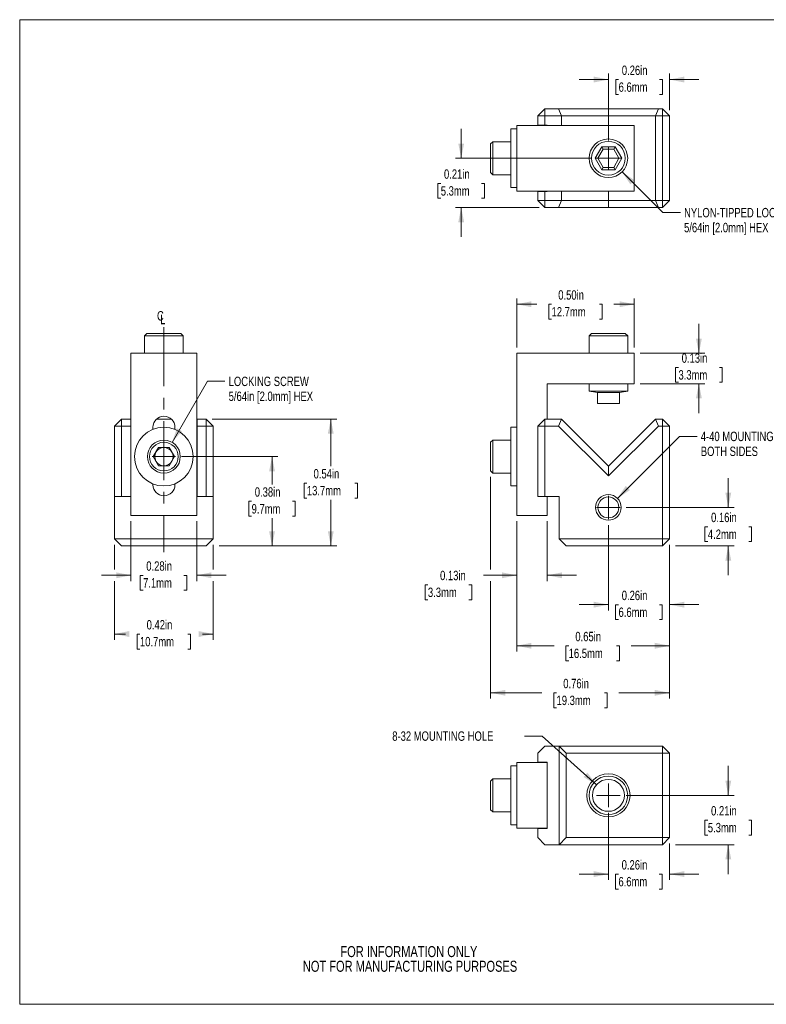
# Model space of a CAD drawing. Header units: inches. Extents: x 0.1 to 10.9, y 0.1 to 8.4.
# Tile 1 of 2: x 0.1 to 6.4, y 0.1 to 8.4. Entities that reach past the tile are written whole.
import ezdxf

# ---------------------------------------------------------------- set-up
doc = ezdxf.new("R2010")
doc.units = ezdxf.units.IN
doc.header["$MEASUREMENT"] = 0
doc.linetypes.add('CENTERX2', pattern=[0.8, 0.5, -0.1, 0.1, -0.1])
doc.styles.add('SLDTEXTSTYLE0', font='TXT', dxfattribs={"width": 0.75})
doc.dimstyles.new('SLDDIMSTYLE0', dxfattribs={"dimtxt": 0.08, "dimasz": 0.125, "dimexe": 0, "dimexo": 0.0625, "dimgap": 0.02, "dimtad": 0, "dimtih": 1, "dimtoh": 1, "dimlfac": 0.5, "dimrnd": 1e-09, "dimdsep": 46, "dimtxsty": 'SLDTEXTSTYLE0', "dimsah": 1, "dimcen": 0.09, "dimadec": 0, "dimazin": 2, "dimtfac": 1, "dimtmove": 0, "dimatfit": 0, "dimfxl": 1, "dimfrac": 2, "dimtolj": 1, "dimtzin": 12, "dimarcsym": 0})
doc.dimstyles.new('SLDDIMSTYLE1', dxfattribs={"dimtxt": 0.08, "dimasz": 0.125, "dimexe": 0, "dimexo": 0.0625, "dimgap": 0.02, "dimtad": 0, "dimtih": 1, "dimtoh": 1, "dimlfac": 0.5, "dimrnd": 1e-09, "dimdsep": 46, "dimtxsty": 'SLDTEXTSTYLE0', "dimsah": 1, "dimcen": 0.09, "dimadec": 0, "dimazin": 2, "dimtfac": 1, "dimtofl": 0, "dimtmove": 0, "dimatfit": 3, "dimfxl": 1, "dimfrac": 2, "dimtolj": 1, "dimtzin": 12, "dimarcsym": 0})
doc.dimstyles.new('SLDDIMSTYLE2', dxfattribs={"dimtxt": 0.08, "dimasz": 0.125, "dimexe": 0, "dimexo": 0.0625, "dimgap": 0.02, "dimtad": 0, "dimtih": 1, "dimtoh": 1, "dimlfac": 0.5, "dimrnd": 1e-09, "dimzin": 0, "dimdsep": 46, "dimtxsty": 'SLDTEXTSTYLE0', "dimsah": 1, "dimcen": 0.09, "dimadec": 0, "dimazin": 0, "dimtfac": 1, "dimtofl": 0, "dimtmove": 0, "dimatfit": 3, "dimfxl": 1, "dimfrac": 2, "dimtolj": 1, "dimtzin": 12, "dimarcsym": 0})
doc.dimstyles.new('SLDDIMSTYLE3', dxfattribs={"dimtxt": 0.08, "dimasz": 0.125, "dimexe": 0, "dimexo": 0.0625, "dimgap": 0.02, "dimtad": 0, "dimtih": 1, "dimtoh": 1, "dimlfac": 0.5, "dimrnd": 1e-09, "dimzin": 12, "dimdsep": 46, "dimtxsty": 'SLDTEXTSTYLE0', "dimsah": 1, "dimcen": 0, "dimadec": 0, "dimazin": 3, "dimtfac": 1, "dimtofl": 0, "dimtmove": 0, "dimatfit": 3, "dimfxl": 1, "dimfrac": 2, "dimtolj": 1, "dimtzin": 12, "dimarcsym": 0})

# ---------------------------------------------------------------- blocks, each defined once
blk = doc.blocks.new('SW_NOTE_2')
at = {"color": 0, "linetype": 'Continuous', "lineweight": 0, "char_height": 0.09375, "attachment_point": 2, "style": 'SLDTEXTSTYLE0'}
for s, insert in [('FOR INFORMATION ONLY', (0.7397, 0.1209)), ('NOT FOR MANUFACTURING PURPOSES', (0.7493, -0.0041))]:
    blk.add_mtext(s, dxfattribs=dict(at, insert=insert))
blk = doc.blocks.new('_D')
at = {"color": 8, "linetype": 'Continuous', "lineweight": 0}
for p, q in [((6.0878, 4.289), (6.0878, 4.539)), ((5.2178, 4.289), (6.1378, 4.289)), ((5.9139, 4.1246), (5.8896, 4.1246)), ((5.8896, 4.1246), (5.8896, 3.9976)), ((6.2617, 4.1246), (6.2861, 4.1246)), ((6.2861, 4.1246), (6.2861, 3.9976)), ((5.6378, 3.9614), (6.1378, 3.9614)), ((5.8896, 3.9976), (5.9139, 3.9976)), ((6.0878, 3.9614), (6.0878, 3.7114)), ((6.2861, 3.9976), (6.2617, 3.9976))]:
    blk.add_line(p, q, dxfattribs=at)
for points in [[(6.0878, 4.289), (6.1128, 4.414), (6.0628, 4.414)], [(6.0878, 3.9614), (6.0628, 3.8364), (6.1128, 3.8364)]]:
    blk.add_solid(points, dxfattribs=at)
at = {"color": 8, "linetype": 'Continuous', "lineweight": 0, "char_height": 0.08, "attachment_point": 1, "style": 'SLDTEXTSTYLE0'}
for s, insert in [('0.16in', (5.9412, 4.244)), ('4.2mm', (5.9139, 4.1007))]:
    blk.add_mtext(s, dxfattribs=dict(at, insert=insert))
blk = doc.blocks.new('_D_1')
at = {"color": 8, "linetype": 'Continuous', "lineweight": 0}
for p, q in [((5.0678, 4.139), (5.0678, 3.4114)), ((5.5878, 3.9714), (5.5878, 3.4114)), ((5.0678, 3.4614), (4.8178, 3.4614)), ((5.154, 3.4608), (5.1296, 3.4608)), ((5.1296, 3.4608), (5.1296, 3.3338)), ((5.5018, 3.4608), (5.5261, 3.4608)), ((5.5261, 3.4608), (5.5261, 3.3338)), ((5.5878, 3.4614), (5.8378, 3.4614)), ((5.1296, 3.3338), (5.154, 3.3338)), ((5.5261, 3.3338), (5.5018, 3.3338))]:
    blk.add_line(p, q, dxfattribs=at)
for points in [[(5.0678, 3.4614), (4.9428, 3.4864), (4.9428, 3.4364)], [(5.5878, 3.4614), (5.7128, 3.4364), (5.7128, 3.4864)]]:
    blk.add_solid(points, dxfattribs=at)
at = {"color": 8, "linetype": 'Continuous', "lineweight": 0, "char_height": 0.08, "attachment_point": 1, "style": 'SLDTEXTSTYLE0'}
for s, insert in [('0.26in', (5.1813, 3.5802)), ('6.6mm', (5.154, 3.4369))]:
    blk.add_mtext(s, dxfattribs=dict(at, insert=insert))
blk = doc.blocks.new('_D_2')
at = {"color": 8, "linetype": 'Continuous', "lineweight": 0}
for p, q in [((4.2878, 4.1714), (4.2878, 3.0615)), ((5.5878, 3.9714), (5.5878, 3.0615)), ((4.2878, 3.1115), (4.6058, 3.1115)), ((4.7299, 3.1109), (4.7055, 3.1109)), ((4.7055, 3.1109), (4.7055, 2.9839)), ((5.1368, 3.1109), (5.1611, 3.1109)), ((5.1611, 3.1109), (5.1611, 2.9839)), ((5.5878, 3.1115), (5.2609, 3.1115)), ((4.7055, 2.9839), (4.7299, 2.9839)), ((5.1611, 2.9839), (5.1368, 2.9839))]:
    blk.add_line(p, q, dxfattribs=at)
for points in [[(4.2878, 3.1115), (4.4128, 3.0865), (4.4128, 3.1365)], [(5.5878, 3.1115), (5.4628, 3.1365), (5.4628, 3.0865)]]:
    blk.add_solid(points, dxfattribs=at)
at = {"color": 8, "linetype": 'Continuous', "lineweight": 0, "char_height": 0.08, "attachment_point": 1, "style": 'SLDTEXTSTYLE0'}
for s, insert in [('0.65in', (4.7867, 3.2302)), ('16.5mm', (4.7299, 3.087))]:
    blk.add_mtext(s, dxfattribs=dict(at, insert=insert))
blk = doc.blocks.new('_D_3')
at = {"color": 8, "linetype": 'Continuous', "lineweight": 0}
for p, q in [((4.0658, 4.5494), (4.0658, 3.7614)), ((5.5878, 3.9714), (5.5878, 2.6614)), ((4.0658, 3.6614), (4.0658, 2.6614)), ((4.0658, 2.7114), (4.5027, 2.7114)), ((4.6268, 2.7108), (4.6025, 2.7108)), ((4.6025, 2.7108), (4.6025, 2.5838)), ((5.0337, 2.7108), (5.0581, 2.7108)), ((5.0581, 2.7108), (5.0581, 2.5838)), ((5.5878, 2.7114), (5.1578, 2.7114)), ((4.6025, 2.5838), (4.6268, 2.5838)), ((5.0581, 2.5838), (5.0337, 2.5838))]:
    blk.add_line(p, q, dxfattribs=at)
for points in [[(4.0658, 2.7114), (4.1908, 2.6864), (4.1908, 2.7364)], [(5.5878, 2.7114), (5.4628, 2.7364), (5.4628, 2.6864)]]:
    blk.add_solid(points, dxfattribs=at)
at = {"color": 8, "linetype": 'Continuous', "lineweight": 0, "char_height": 0.08, "attachment_point": 1, "style": 'SLDTEXTSTYLE0'}
for s, insert in [('0.76in', (4.6837, 2.8302)), ('19.3mm', (4.6268, 2.6869))]:
    blk.add_mtext(s, dxfattribs=dict(at, insert=insert))
blk = doc.blocks.new('_D_4')
at = {"color": 8, "linetype": 'Continuous', "lineweight": 0}
for p, q in [((4.2878, 4.1714), (4.2878, 3.6614)), ((4.5478, 4.1714), (4.5478, 3.6614)), ((4.2878, 3.7114), (4.0045, 3.7114)), ((4.5478, 3.7114), (4.7978, 3.7114)), ((3.5326, 3.6304), (3.5082, 3.6304)), ((3.5082, 3.6304), (3.5082, 3.5034)), ((3.8804, 3.6304), (3.9048, 3.6304)), ((3.9048, 3.6304), (3.9048, 3.5034)), ((3.5082, 3.5034), (3.5326, 3.5034)), ((3.9048, 3.5034), (3.8804, 3.5034))]:
    blk.add_line(p, q, dxfattribs=at)
for points in [[(4.2878, 3.7114), (4.1628, 3.7364), (4.1628, 3.6864)], [(4.5478, 3.7114), (4.6728, 3.6864), (4.6728, 3.7364)]]:
    blk.add_solid(points, dxfattribs=at)
at = {"color": 8, "linetype": 'Continuous', "lineweight": 0, "char_height": 0.08, "attachment_point": 1, "style": 'SLDTEXTSTYLE0'}
for s, insert in [('0.13in', (3.6359, 3.7498)), ('3.3mm', (3.5326, 3.6065))]:
    blk.add_mtext(s, dxfattribs=dict(at, insert=insert))
blk = doc.blocks.new('_D_5')
at = {"color": 8, "linetype": 'Continuous', "lineweight": 0}
for p, q in [((5.8378, 5.6014), (5.8378, 5.8514)), ((5.3378, 5.6014), (5.8878, 5.6014)), ((5.6639, 5.4807), (5.6396, 5.4807)), ((5.6396, 5.4807), (5.6396, 5.3537)), ((6.0117, 5.4807), (6.0361, 5.4807)), ((6.0361, 5.4807), (6.0361, 5.3537)), ((5.3378, 5.3414), (5.8878, 5.3414)), ((5.6396, 5.3537), (5.6639, 5.3537)), ((5.8378, 5.3414), (5.8378, 5.0914)), ((6.0361, 5.3537), (6.0117, 5.3537))]:
    blk.add_line(p, q, dxfattribs=at)
for points in [[(5.8378, 5.6014), (5.8628, 5.7264), (5.8128, 5.7264)], [(5.8378, 5.3414), (5.8128, 5.2164), (5.8628, 5.2164)]]:
    blk.add_solid(points, dxfattribs=at)
at = {"color": 8, "linetype": 'Continuous', "lineweight": 0, "char_height": 0.08, "attachment_point": 1, "style": 'SLDTEXTSTYLE0'}
for s, insert in [('0.13in', (5.6912, 5.6001)), ('3.3mm', (5.6639, 5.4569))]:
    blk.add_mtext(s, dxfattribs=dict(at, insert=insert))
blk = doc.blocks.new('_D_6')
at = {"color": 8, "linetype": 'Continuous', "lineweight": 0}
for p, q in [((4.2878, 5.6514), (4.2878, 6.0684)), ((5.2878, 5.6514), (5.2878, 6.0684)), ((4.2878, 6.0184), (4.4603, 6.0184)), ((4.5844, 6.0178), (4.56, 6.0178)), ((4.56, 6.0178), (4.56, 5.8908)), ((4.9913, 6.0178), (5.0157, 6.0178)), ((5.0157, 6.0178), (5.0157, 5.8908)), ((5.2878, 6.0184), (5.1154, 6.0184)), ((4.56, 5.8908), (4.5844, 5.8908)), ((5.0157, 5.8908), (4.9913, 5.8908))]:
    blk.add_line(p, q, dxfattribs=at)
for points in [[(4.2878, 6.0184), (4.4128, 5.9934), (4.4128, 6.0434)], [(5.2878, 6.0184), (5.1628, 6.0434), (5.1628, 5.9934)]]:
    blk.add_solid(points, dxfattribs=at)
at = {"color": 8, "linetype": 'Continuous', "lineweight": 0, "char_height": 0.08, "attachment_point": 1, "style": 'SLDTEXTSTYLE0'}
for s, insert in [('0.50in', (4.6412, 6.1372)), ('12.7mm', (4.5844, 5.9939))]:
    blk.add_mtext(s, dxfattribs=dict(at, insert=insert))
blk = doc.blocks.new('_D_7')
at = {"color": 8, "linetype": 'Continuous', "lineweight": 0}
for p, q in [((5.1449, 4.3661), (5.6727, 4.8938)), ((5.6727, 4.8938), (5.8227, 4.8938))]:
    blk.add_line(p, q, dxfattribs=at)
blk.add_solid([(5.1449, 4.3661), (5.251, 4.4368), (5.2156, 4.4721)], dxfattribs=at)
at = {"color": 8, "linetype": 'Continuous', "lineweight": 0, "char_height": 0.08, "attachment_point": 1, "style": 'SLDTEXTSTYLE0'}
for s, insert in [('4-40 MOUNTING HOLE', (5.8539, 4.9334)), ('BOTH SIDES', (5.8539, 4.8064))]:
    blk.add_mtext(s, dxfattribs=dict(at, insert=insert))
blk = doc.blocks.new('SW_CENTERMARKSYMBOL_0')
at = {"color": 0, "linetype": 'Continuous', "lineweight": 0}
for q in [(0, 0.1), (-0.1, 0), (0, -0.1), (0.1, 0)]:
    blk.add_line((0, 0), q, dxfattribs=at)
blk = doc.blocks.new('_D_8')
at = {"color": 8, "linetype": 'Continuous', "lineweight": 0}
for p, q in [((6.0878, 1.8384), (6.0878, 2.0884)), ((5.2178, 1.8384), (6.1378, 1.8384)), ((5.9139, 1.6278), (5.8896, 1.6278)), ((5.8896, 1.6278), (5.8896, 1.5008)), ((6.2617, 1.6278), (6.2861, 1.6278)), ((6.2861, 1.6278), (6.2861, 1.5008)), ((5.8896, 1.5008), (5.9139, 1.5008)), ((6.2861, 1.5008), (6.2617, 1.5008)), ((5.6378, 1.4184), (6.1378, 1.4184)), ((6.0878, 1.4184), (6.0878, 1.1684))]:
    blk.add_line(p, q, dxfattribs=at)
for points in [[(6.0878, 1.8384), (6.1128, 1.9634), (6.0628, 1.9634)], [(6.0878, 1.4184), (6.0628, 1.2934), (6.1128, 1.2934)]]:
    blk.add_solid(points, dxfattribs=at)
at = {"color": 8, "linetype": 'Continuous', "lineweight": 0, "char_height": 0.08, "attachment_point": 1, "style": 'SLDTEXTSTYLE0'}
for s, insert in [('0.21in', (5.9412, 1.7472)), ('5.3mm', (5.9139, 1.6039))]:
    blk.add_mtext(s, dxfattribs=dict(at, insert=insert))
blk = doc.blocks.new('_D_9')
at = {"color": 8, "linetype": 'Continuous', "lineweight": 0}
for p, q in [((5.0678, 1.6884), (5.0678, 1.1184)), ((5.5878, 1.4284), (5.5878, 1.1184)), ((5.0678, 1.1684), (4.8178, 1.1684)), ((5.1533, 1.1678), (5.129, 1.1678)), ((5.129, 1.1678), (5.129, 1.0408)), ((5.5011, 1.1678), (5.5255, 1.1678)), ((5.5255, 1.1678), (5.5255, 1.0408)), ((5.5878, 1.1684), (5.8378, 1.1684)), ((5.129, 1.0408), (5.1533, 1.0408)), ((5.5255, 1.0408), (5.5011, 1.0408))]:
    blk.add_line(p, q, dxfattribs=at)
for points in [[(5.0678, 1.1684), (4.9428, 1.1934), (4.9428, 1.1434)], [(5.5878, 1.1684), (5.7128, 1.1434), (5.7128, 1.1934)]]:
    blk.add_solid(points, dxfattribs=at)
at = {"color": 8, "linetype": 'Continuous', "lineweight": 0, "char_height": 0.08, "attachment_point": 1, "style": 'SLDTEXTSTYLE0'}
for s, insert in [('0.26in', (5.1806, 1.2872)), ('6.6mm', (5.1533, 1.1439))]:
    blk.add_mtext(s, dxfattribs=dict(at, insert=insert))
blk = doc.blocks.new('_D_10')
at = {"color": 8, "linetype": 'Continuous', "lineweight": 0}
for p, q in [((4.5039, 2.3433), (4.3539, 2.3433)), ((4.9665, 1.9291), (4.5039, 2.3433))]:
    blk.add_line(p, q, dxfattribs=at)
blk.add_solid([(4.9665, 1.9291), (4.89, 2.0311), (4.8567, 1.9939)], dxfattribs=at)
at = {"color": 8, "linetype": 'Continuous', "lineweight": 0, "insert": (3.2291, 2.3828), "char_height": 0.08, "attachment_point": 1, "style": 'SLDTEXTSTYLE0'}
blk.add_mtext('8-32 MOUNTING HOLE', dxfattribs=at)
blk = doc.blocks.new('SW_CENTERMARKSYMBOL_1')
at = {"color": 0, "linetype": 'Continuous', "lineweight": 0}
for q in [(0, 0.1), (-0.1, 0), (0, -0.1), (0.1, 0)]:
    blk.add_line((0, 0), q, dxfattribs=at)
blk = doc.blocks.new('_D_11')
at = {"color": 8, "linetype": 'Continuous', "lineweight": 0}
for p, q in [((3.8158, 7.2607), (3.8158, 7.5107)), ((4.9178, 7.2607), (3.7658, 7.2607)), ((3.6419, 7.0467), (3.6176, 7.0467)), ((3.6176, 7.0467), (3.6176, 6.9197)), ((3.9897, 7.0467), (4.0141, 7.0467)), ((4.0141, 7.0467), (4.0141, 6.9197)), ((3.6176, 6.9197), (3.6419, 6.9197)), ((4.0141, 6.9197), (3.9897, 6.9197)), ((4.4778, 6.8407), (3.7658, 6.8407)), ((3.8158, 6.8407), (3.8158, 6.5907))]:
    blk.add_line(p, q, dxfattribs=at)
for points in [[(3.8158, 7.2607), (3.8408, 7.3857), (3.7908, 7.3857)], [(3.8158, 6.8407), (3.7908, 6.7157), (3.8408, 6.7157)]]:
    blk.add_solid(points, dxfattribs=at)
at = {"color": 8, "linetype": 'Continuous', "lineweight": 0, "char_height": 0.08, "attachment_point": 1, "style": 'SLDTEXTSTYLE0'}
for s, insert in [('0.21in', (3.6692, 7.1661)), ('5.3mm', (3.6419, 7.0228))]:
    blk.add_mtext(s, dxfattribs=dict(at, insert=insert))
blk = doc.blocks.new('_D_12')
at = {"color": 8, "linetype": 'Continuous', "lineweight": 0}
for p, q in [((5.0678, 7.4107), (5.0678, 7.9807)), ((5.5878, 7.6707), (5.5878, 7.9807)), ((5.0678, 7.9307), (4.8178, 7.9307)), ((5.1549, 7.9301), (5.1305, 7.9301)), ((5.1305, 7.9301), (5.1305, 7.8031)), ((5.5027, 7.9301), (5.527, 7.9301)), ((5.527, 7.9301), (5.527, 7.8031)), ((5.5878, 7.9307), (5.8378, 7.9307)), ((5.1305, 7.8031), (5.1549, 7.8031)), ((5.527, 7.8031), (5.5027, 7.8031))]:
    blk.add_line(p, q, dxfattribs=at)
for points in [[(5.0678, 7.9307), (4.9428, 7.9557), (4.9428, 7.9057)], [(5.5878, 7.9307), (5.7128, 7.9057), (5.7128, 7.9557)]]:
    blk.add_solid(points, dxfattribs=at)
at = {"color": 8, "linetype": 'Continuous', "lineweight": 0, "char_height": 0.08, "attachment_point": 1, "style": 'SLDTEXTSTYLE0'}
for s, insert in [('0.26in', (5.1822, 8.0495)), ('6.6mm', (5.1549, 7.9062))]:
    blk.add_mtext(s, dxfattribs=dict(at, insert=insert))
blk = doc.blocks.new('_D_13')
at = {"color": 8, "linetype": 'Continuous', "lineweight": 0}
for p, q in [((5.1838, 7.1447), (5.5303, 6.7983)), ((5.5303, 6.7983), (5.6803, 6.7983))]:
    blk.add_line(p, q, dxfattribs=at)
blk.add_solid([(5.1838, 7.1447), (5.2545, 7.0387), (5.2899, 7.074)], dxfattribs=at)
at = {"color": 8, "linetype": 'Continuous', "lineweight": 0, "char_height": 0.08, "attachment_point": 1, "style": 'SLDTEXTSTYLE0'}
for s, insert in [('NYLON-TIPPED LOCKING SCREW', (5.7115, 6.8379)), ('5/64in [2.0mm] HEX', (5.7115, 6.7109))]:
    blk.add_mtext(s, dxfattribs=dict(at, insert=insert))
blk = doc.blocks.new('SW_CENTERMARKSYMBOL_2')
at = {"color": 0, "linetype": 'Continuous', "lineweight": 0}
for q in [(0, 0.1), (-0.1, 0), (0, -0.1), (0.1, 0)]:
    blk.add_line((0, 0), q, dxfattribs=at)
blk = doc.blocks.new('_D_14')
at = {"color": 8, "linetype": 'Continuous', "lineweight": 0}
for p, q in [((1.4364, 4.7214), (2.2564, 4.7214)), ((2.2064, 4.7214), (2.2064, 4.4853)), ((2.0325, 4.3408), (2.0081, 4.3408)), ((2.0081, 4.3408), (2.0081, 4.2138)), ((2.3803, 4.3408), (2.4046, 4.3408)), ((2.4046, 4.3408), (2.4046, 4.2138)), ((2.0081, 4.2138), (2.0325, 4.2138)), ((2.2064, 3.9614), (2.2064, 4.1975)), ((2.4046, 4.2138), (2.3803, 4.2138)), ((1.7564, 3.9614), (2.2564, 3.9614))]:
    blk.add_line(p, q, dxfattribs=at)
for points in [[(2.2064, 4.7214), (2.1814, 4.5964), (2.2314, 4.5964)], [(2.2064, 3.9614), (2.2314, 4.0864), (2.1814, 4.0864)]]:
    blk.add_solid(points, dxfattribs=at)
at = {"color": 8, "linetype": 'Continuous', "lineweight": 0, "char_height": 0.08, "attachment_point": 1, "style": 'SLDTEXTSTYLE0'}
for s, insert in [('0.38in', (2.0598, 4.4602)), ('9.7mm', (2.0325, 4.3169))]:
    blk.add_mtext(s, dxfattribs=dict(at, insert=insert))
blk = doc.blocks.new('_D_15')
at = {"color": 8, "linetype": 'Continuous', "lineweight": 0}
for p, q in [((1.6964, 5.0414), (2.7564, 5.0414)), ((2.7064, 5.0414), (2.7064, 4.6405)), ((2.5029, 4.4961), (2.4785, 4.4961)), ((2.4785, 4.4961), (2.4785, 4.3691)), ((2.9098, 4.4961), (2.9342, 4.4961)), ((2.9342, 4.4961), (2.9342, 4.3691)), ((2.4785, 4.3691), (2.5029, 4.3691)), ((2.9342, 4.3691), (2.9098, 4.3691)), ((2.7064, 3.9614), (2.7064, 4.3528)), ((1.7564, 3.9614), (2.7564, 3.9614))]:
    blk.add_line(p, q, dxfattribs=at)
for points in [[(2.7064, 5.0414), (2.6814, 4.9164), (2.7314, 4.9164)], [(2.7064, 3.9614), (2.7314, 4.0864), (2.6814, 4.0864)]]:
    blk.add_solid(points, dxfattribs=at)
at = {"color": 8, "linetype": 'Continuous', "lineweight": 0, "char_height": 0.08, "attachment_point": 1, "style": 'SLDTEXTSTYLE0'}
for s, insert in [('0.54in', (2.5598, 4.6154)), ('13.7mm', (2.5029, 4.4722))]:
    blk.add_mtext(s, dxfattribs=dict(at, insert=insert))
blk = doc.blocks.new('_D_16')
at = {"color": 8, "linetype": 'Continuous', "lineweight": 0}
for p, q in [((1.0064, 4.1714), (1.0064, 3.6614)), ((1.5664, 4.1714), (1.5664, 3.6614)), ((1.0064, 3.7114), (0.7564, 3.7114)), ((1.1094, 3.7108), (1.085, 3.7108)), ((1.085, 3.7108), (1.085, 3.5838)), ((1.4572, 3.7108), (1.4816, 3.7108)), ((1.4816, 3.7108), (1.4816, 3.5838)), ((1.5664, 3.7114), (1.8164, 3.7114)), ((1.085, 3.5838), (1.1094, 3.5838)), ((1.4816, 3.5838), (1.4572, 3.5838))]:
    blk.add_line(p, q, dxfattribs=at)
for points in [[(1.0064, 3.7114), (0.8814, 3.7364), (0.8814, 3.6864)], [(1.5664, 3.7114), (1.6914, 3.6864), (1.6914, 3.7364)]]:
    blk.add_solid(points, dxfattribs=at)
at = {"color": 8, "linetype": 'Continuous', "lineweight": 0, "char_height": 0.08, "attachment_point": 1, "style": 'SLDTEXTSTYLE0'}
for s, insert in [('0.28in', (1.1367, 3.8302)), ('7.1mm', (1.1094, 3.6869))]:
    blk.add_mtext(s, dxfattribs=dict(at, insert=insert))
blk = doc.blocks.new('_D_17')
at = {"color": 8, "linetype": 'Continuous', "lineweight": 0}
for p, q in [((0.8664, 3.9714), (0.8664, 3.7614)), ((1.7064, 3.9714), (1.7064, 3.7614)), ((0.8664, 3.6614), (0.8664, 3.1614)), ((1.7064, 3.6614), (1.7064, 3.1614)), ((0.8664, 3.2114), (0.9588, 3.2114)), ((1.0829, 3.2108), (1.0585, 3.2108)), ((1.0585, 3.2108), (1.0585, 3.0838)), ((1.4898, 3.2108), (1.5142, 3.2108)), ((1.5142, 3.2108), (1.5142, 3.0838)), ((1.7064, 3.2114), (1.6139, 3.2114)), ((1.0585, 3.0838), (1.0829, 3.0838)), ((1.5142, 3.0838), (1.4898, 3.0838))]:
    blk.add_line(p, q, dxfattribs=at)
for points in [[(0.8664, 3.2114), (0.9914, 3.1864), (0.9914, 3.2364)], [(1.7064, 3.2114), (1.5814, 3.2364), (1.5814, 3.1864)]]:
    blk.add_solid(points, dxfattribs=at)
at = {"color": 8, "linetype": 'Continuous', "lineweight": 0, "char_height": 0.08, "attachment_point": 1, "style": 'SLDTEXTSTYLE0'}
for s, insert in [('0.42in', (1.1398, 3.3302)), ('10.7mm', (1.0829, 3.1869))]:
    blk.add_mtext(s, dxfattribs=dict(at, insert=insert))
blk = doc.blocks.new('_D_18')
at = {"color": 8, "linetype": 'Continuous', "lineweight": 0}
for p, q in [((1.3564, 4.8427), (1.6564, 5.3623)), ((1.6564, 5.3623), (1.8064, 5.3623))]:
    blk.add_line(p, q, dxfattribs=at)
blk.add_solid([(1.3564, 4.8427), (1.4405, 4.9384), (1.3972, 4.9634)], dxfattribs=at)
at = {"color": 8, "linetype": 'Continuous', "lineweight": 0, "char_height": 0.08, "attachment_point": 1, "style": 'SLDTEXTSTYLE0'}
for s, insert in [('LOCKING SCREW', (1.8376, 5.4018)), ('5/64in [2.0mm] HEX', (1.8376, 5.2748))]:
    blk.add_mtext(s, dxfattribs=dict(at, insert=insert))
blk = doc.blocks.new('SW_SYMBOL_MOD_CL')
at = {"color": 0, "linetype": 'Continuous', "lineweight": 0, "char_height": 30.8, "attachment_point": 5, "style": 'SLDTEXTSTYLE0'}
for s, insert in [('C', (15.7, 23.6)), ('L', (23.6, 11.8))]:
    blk.add_mtext(s, dxfattribs=dict(at, insert=insert))
blk = doc.blocks.new('SW_CENTERMARKSYMBOL_3')
at = {"color": 0, "linetype": 'Continuous', "lineweight": 0}
for q in [(0, 0.1), (-0.1, 0), (0, -0.1), (0.1, 0)]:
    blk.add_line((0, 0), q, dxfattribs=at)

msp = doc.modelspace()

# ---------------------------------------------------------------- linework, layer by layer
at = {"color": 7, "linetype": 'Continuous', "lineweight": 0}
for p, q in [((0.06, 8.44), (10.94, 8.44)), ((0.06, 8.44), (0.06, 0.06)), ((4.5278, 7.6807), (4.4678, 7.6207)), ((4.5278, 7.6807), (4.643, 7.6807)), ((4.5278, 7.6807), (4.5278, 7.6207)), ((4.643, 7.6807), (5.0678, 7.6807)), ((4.643, 7.6807), (4.6678, 7.6207)), ((5.0678, 7.6807), (5.4927, 7.6807)), ((5.0678, 7.6807), (5.0678, 7.6207)), ((5.4927, 7.6807), (5.4678, 7.6207)), ((5.4927, 7.6807), (5.5278, 7.6807)), ((5.5278, 7.6807), (5.5278, 7.6207)), ((5.5878, 7.6207), (5.5278, 7.6807)), ((4.5278, 7.6207), (4.4678, 7.6207)), ((4.4678, 7.5427), (4.4678, 7.6207)), ((4.5278, 7.5427), (4.4678, 7.5427)), ((4.5278, 7.6207), (4.5278, 7.5427)), ((4.6678, 7.6207), (4.5278, 7.6207)), ((4.5278, 7.5427), (4.5478, 7.5427)), ((4.5478, 7.5427), (4.5478, 7.5407)), ((4.6678, 7.5407), (4.6678, 7.6207)), ((5.0678, 7.6207), (4.6678, 7.6207)), ((5.4678, 7.6207), (5.0678, 7.6207)), ((5.0678, 7.5407), (5.0678, 7.6207)), ((5.5278, 7.6207), (5.4678, 7.6207)), ((5.4678, 6.9007), (5.4678, 7.6207)), ((5.5878, 7.6207), (5.5278, 7.6207)), ((5.5278, 6.9007), (5.5278, 7.6207)), ((5.5878, 7.6207), (5.5878, 6.9007)), ((5.5879, 7.5625), (5.5878, 7.5625)), ((4.2878, 7.5107), (4.2378, 7.5107)), ((4.2378, 7.0107), (4.2378, 7.5107)), ((4.2878, 6.9807), (4.2878, 7.5407)), ((5.2878, 7.5407), (4.2878, 7.5407)), ((5.2878, 6.9807), (5.2878, 7.5407)), ((4.0838, 7.4007), (4.0658, 7.3827)), ((4.0658, 7.1387), (4.0658, 7.3827)), ((4.2378, 7.4007), (4.0838, 7.4007)), ((4.0838, 7.1207), (4.0838, 7.4007)), ((4.9545, 7.2607), (5.0112, 7.3588)), ((5.0227, 7.3388), (4.9776, 7.2607)), ((5.0112, 7.3588), (5.1245, 7.3588)), ((5.0227, 7.3388), (5.0112, 7.3588)), ((5.1129, 7.3388), (5.0227, 7.3388)), ((5.1129, 7.3388), (5.1245, 7.3588)), ((5.158, 7.2607), (5.1129, 7.3388)), ((5.1245, 7.3588), (5.1811, 7.2607)), ((5.0112, 7.1626), (4.9545, 7.2607)), ((4.9776, 7.2607), (4.9545, 7.2607)), ((4.9776, 7.2607), (5.0227, 7.1826)), ((5.1129, 7.1826), (5.158, 7.2607)), ((5.1811, 7.2607), (5.1245, 7.1626)), ((5.1811, 7.2607), (5.158, 7.2607)), ((4.0658, 7.1387), (4.0838, 7.1207)), ((5.0112, 7.1626), (5.0227, 7.1826)), ((5.1245, 7.1626), (5.0112, 7.1626)), ((5.0227, 7.1826), (5.1129, 7.1826)), ((5.1245, 7.1626), (5.1129, 7.1826)), ((4.0838, 7.1207), (4.2378, 7.1207)), ((4.2378, 7.0107), (4.2878, 7.0107)), ((5.2878, 6.9807), (4.2878, 6.9807)), ((4.4678, 6.9007), (4.4678, 6.9787)), ((4.4678, 6.9787), (4.5278, 6.9787)), ((4.5278, 6.9787), (4.5278, 6.9007)), ((4.5478, 6.9787), (4.5278, 6.9787)), ((4.5478, 6.9807), (4.5478, 6.9787)), ((4.6678, 6.9007), (4.6678, 6.9807)), ((5.0678, 6.9007), (5.0678, 6.9807)), ((4.5278, 6.9007), (4.4678, 6.9007)), ((4.4678, 6.9007), (4.5278, 6.8407)), ((4.5278, 6.9007), (4.6678, 6.9007)), ((4.5278, 6.9007), (4.5278, 6.8407)), ((4.6678, 6.9007), (4.643, 6.8407)), ((4.6678, 6.9007), (5.0678, 6.9007)), ((5.0678, 6.9007), (5.4678, 6.9007)), ((5.0678, 6.9007), (5.0678, 6.8407)), ((5.4678, 6.9007), (5.5278, 6.9007)), ((5.4678, 6.9007), (5.4927, 6.8407)), ((5.5878, 6.9007), (5.5278, 6.9007)), ((5.5878, 6.9007), (5.5278, 6.8407)), ((5.5278, 6.9007), (5.5278, 6.8407)), ((4.643, 6.8407), (4.5278, 6.8407)), ((5.0678, 6.8407), (4.643, 6.8407)), ((5.4927, 6.8407), (5.0678, 6.8407)), ((5.5278, 6.8407), (5.4927, 6.8407)), ((1.1424, 5.7684), (1.1224, 5.7484)), ((1.1224, 5.7484), (1.1224, 5.6014)), ((1.1224, 5.7484), (1.4504, 5.7484)), ((1.1424, 5.7684), (1.4304, 5.7684)), ((1.4504, 5.7484), (1.4304, 5.7684)), ((1.4504, 5.6014), (1.4504, 5.7484)), ((4.9238, 5.7684), (4.9038, 5.7484)), ((4.9038, 5.7484), (4.9038, 5.6014)), ((4.9038, 5.7484), (5.2318, 5.7484)), ((4.9238, 5.7684), (5.2118, 5.7684)), ((5.2318, 5.7484), (5.2118, 5.7684)), ((5.2318, 5.6014), (5.2318, 5.7484)), ((1.5664, 5.6014), (1.0064, 5.6014)), ((1.0064, 5.6014), (1.0064, 4.2214)), ((1.5664, 5.6014), (1.5664, 4.2214)), ((4.2878, 5.6014), (4.2878, 4.2214)), ((5.2878, 5.6014), (4.2878, 5.6014)), ((5.2878, 5.3414), (5.2878, 5.6014)), ((4.5478, 5.0414), (4.5478, 5.3414)), ((4.5478, 5.3414), (5.2878, 5.3414)), ((4.9038, 5.3414), (4.9038, 5.2782)), ((5.2318, 5.2782), (5.2318, 5.3414)), ((4.9038, 5.2782), (4.9741, 5.2682)), ((4.9038, 5.2782), (5.2318, 5.2782)), ((4.9741, 5.2682), (4.9741, 5.1744)), ((4.9741, 5.2682), (5.1616, 5.2682)), ((5.1616, 5.2682), (5.2318, 5.2782)), ((5.1616, 5.1744), (5.1616, 5.2682)), ((4.9741, 5.1744), (5.1616, 5.1744)), ((0.8664, 4.9814), (0.9264, 5.0414)), ((0.9264, 5.0414), (0.9264, 4.9814)), ((0.9264, 5.0414), (1.0044, 5.0414)), ((1.0044, 5.0414), (1.0044, 4.9814)), ((1.0044, 5.0414), (1.0064, 5.0414)), ((1.2236, 5.0414), (1.3491, 5.0414)), ((1.5664, 5.0414), (1.5684, 5.0414)), ((1.5684, 5.0414), (1.6464, 5.0414)), ((1.5684, 4.9814), (1.5684, 5.0414)), ((1.6464, 5.0414), (1.6464, 4.9814)), ((1.6464, 5.0414), (1.7064, 4.9814)), ((4.5278, 5.0414), (4.4678, 4.9814)), ((4.5278, 5.0414), (4.5278, 4.9814)), ((4.5278, 5.0414), (4.6678, 5.0414)), ((4.6678, 5.0414), (4.643, 4.9814)), ((4.6678, 5.0414), (5.0678, 4.6414)), ((5.0678, 4.6414), (5.4678, 5.0414)), ((5.4678, 5.0414), (5.4927, 4.9814)), ((5.4678, 5.0414), (5.5278, 5.0414)), ((5.5278, 5.0414), (5.5278, 4.9814)), ((5.5878, 4.9814), (5.5278, 5.0414)), ((0.8664, 4.9814), (0.9264, 4.9814)), ((0.8664, 4.3814), (0.8664, 4.9814)), ((0.9264, 4.9814), (0.9264, 4.3814)), ((1.0044, 4.9814), (0.9264, 4.9814)), ((1.0044, 4.9814), (1.0044, 4.3814)), ((1.1924, 4.9714), (1.1924, 4.9531)), ((1.3804, 4.9531), (1.3804, 4.9714)), ((1.6464, 4.9814), (1.5684, 4.9814)), ((1.5684, 4.9814), (1.5684, 4.3814)), ((1.6464, 4.3814), (1.6464, 4.9814)), ((1.6464, 4.9814), (1.7064, 4.9814)), ((1.7064, 4.9814), (1.7064, 4.3814)), ((4.2878, 4.9714), (4.2378, 4.9714)), ((4.2378, 4.7214), (4.2378, 4.9714)), ((4.4678, 4.3814), (4.4678, 4.9814)), ((4.4678, 4.9814), (4.5278, 4.9814)), ((4.5278, 4.9814), (4.5278, 4.3814)), ((4.643, 4.9814), (4.5278, 4.9814)), ((5.0678, 4.5566), (4.643, 4.9814)), ((5.4927, 4.9814), (5.0678, 4.5566)), ((5.5278, 4.9814), (5.4927, 4.9814)), ((5.5878, 4.9814), (5.5278, 4.9814)), ((5.5278, 4.0214), (5.5278, 4.9814)), ((5.5878, 4.9814), (5.5878, 4.0214)), ((4.0838, 4.8614), (4.0658, 4.8434)), ((4.2378, 4.8614), (4.0838, 4.8614)), ((4.0838, 4.5814), (4.0838, 4.8614)), ((1.1963, 4.7214), (1.2413, 4.7994)), ((1.3314, 4.7994), (1.2413, 4.7994)), ((1.3764, 4.7214), (1.3314, 4.7994)), ((4.0658, 4.5994), (4.0658, 4.8434)), ((1.2413, 4.6434), (1.1963, 4.7214)), ((1.3764, 4.7214), (1.3314, 4.6434)), ((4.2378, 4.4714), (4.2378, 4.7214)), ((1.2413, 4.6434), (1.3314, 4.6434)), ((5.0678, 4.6414), (5.0678, 4.5566)), ((5.5879, 4.6465), (5.5878, 4.6465)), ((5.5879, 4.6242), (5.5878, 4.6242)), ((4.0658, 4.5994), (4.0838, 4.5814)), ((4.0838, 4.5814), (4.2378, 4.5814)), ((5.5878, 4.5769), (5.5879, 4.5769)), ((1.1924, 4.4898), (1.1924, 4.4814)), ((1.3804, 4.4814), (1.3804, 4.4898)), ((4.2378, 4.4714), (4.2878, 4.4714)), ((0.9264, 4.3814), (0.8664, 4.3814)), ((0.8664, 4.3814), (0.8664, 4.0214)), ((1.0044, 4.3814), (0.9264, 4.3814)), ((1.0064, 4.3814), (1.0044, 4.3814)), ((1.5684, 4.3814), (1.5664, 4.3814)), ((1.6464, 4.3814), (1.5684, 4.3814)), ((1.7064, 4.3814), (1.6464, 4.3814)), ((1.7064, 4.3814), (1.7064, 4.0214)), ((4.5278, 4.3814), (4.4678, 4.3814)), ((4.5278, 4.3814), (4.6478, 4.3814)), ((4.5478, 4.2214), (4.5478, 4.3814)), ((4.6478, 4.3814), (4.6478, 4.0214)), ((1.5664, 4.2214), (1.0064, 4.2214)), ((4.2878, 4.2214), (4.5478, 4.2214)), ((0.8664, 4.0214), (1.7064, 4.0214)), ((0.8664, 4.0214), (0.9264, 3.9614)), ((1.6464, 3.9614), (0.9264, 3.9614)), ((1.7064, 4.0214), (1.6464, 3.9614)), ((4.6478, 4.0214), (5.5278, 4.0214)), ((4.6478, 4.0214), (4.7078, 3.9614)), ((5.5278, 3.9614), (4.7078, 3.9614)), ((5.5278, 4.0214), (5.5278, 3.9614)), ((5.5278, 4.0214), (5.5878, 4.0214)), ((5.5278, 3.9614), (5.5878, 4.0214)), ((4.5278, 2.2584), (4.4678, 2.1984)), ((4.4678, 2.1984), (4.4678, 2.1204)), ((4.5278, 2.2584), (4.6478, 2.2584)), ((4.6478, 1.4184), (4.6478, 2.2584)), ((4.6478, 2.2584), (4.7078, 2.1984)), ((4.6478, 2.2584), (5.5278, 2.2584)), ((4.7078, 2.1984), (4.7078, 1.4784)), ((5.5278, 2.1984), (4.7078, 2.1984)), ((5.5278, 2.2584), (5.5278, 2.1984)), ((5.5278, 2.2584), (5.5878, 2.1984)), ((5.5278, 1.4784), (5.5278, 2.1984)), ((5.5278, 2.1984), (5.5878, 2.1984)), ((5.5878, 2.1984), (5.5878, 1.4784)), ((4.2878, 2.1184), (4.5478, 2.1184)), ((4.2878, 2.1184), (4.2878, 1.5584)), ((4.4678, 2.1204), (4.5478, 2.1204)), ((4.5478, 2.1204), (4.5478, 2.1184)), ((4.5478, 2.1184), (4.5478, 1.5584)), ((4.2878, 2.0884), (4.2378, 2.0884)), ((4.2378, 1.5884), (4.2378, 2.0884)), ((4.0838, 1.9784), (4.0658, 1.9604)), ((4.0658, 1.8384), (4.0658, 1.9604)), ((4.2378, 1.9784), (4.0838, 1.9784)), ((4.0838, 1.8384), (4.0838, 1.9784)), ((4.0658, 1.7164), (4.0658, 1.8384)), ((4.0838, 1.6984), (4.0838, 1.8384)), ((4.0658, 1.7164), (4.0838, 1.6984)), ((4.0838, 1.6984), (4.2378, 1.6984)), ((4.2378, 1.5884), (4.2878, 1.5884)), ((4.2878, 1.5584), (4.5478, 1.5584)), ((4.4678, 1.5564), (4.4678, 1.4784)), ((4.5478, 1.5564), (4.4678, 1.5564)), ((4.5478, 1.5584), (4.5478, 1.5564)), ((5.5878, 1.5367), (5.5879, 1.5367)), ((4.4678, 1.4784), (4.5278, 1.4184)), ((4.6478, 1.4184), (4.7078, 1.4784)), ((4.7078, 1.4784), (5.5278, 1.4784)), ((5.5278, 1.4784), (5.5278, 1.4184)), ((5.5278, 1.4784), (5.5878, 1.4784)), ((5.5278, 1.4184), (5.5878, 1.4784)), ((4.5278, 1.4184), (4.6478, 1.4184)), ((5.5278, 1.4184), (4.6478, 1.4184)), ((10.94, 0.06), (0.06, 0.06))]:
    msp.add_line(p, q, dxfattribs=at)
at = {"color": 7, "linetype": 'CENTERX2', "lineweight": 0}
msp.add_line((1.2864, 5.8217), (1.2864, 3.9081), dxfattribs=at)
at = {"color": 7, "linetype": 'Continuous', "lineweight": 0}
for centre, radius in [((5.0678, 7.2607), 0.164), ((5.0678, 7.2607), 0.144), ((1.2864, 4.7214), 0.25), ((1.2864, 4.7214), 0.14), ((1.2864, 4.7214), 0.122), ((5.0678, 4.289), 0.109), ((5.0678, 4.289), 0.089), ((5.0678, 1.8384), 0.184), ((5.0678, 1.8384), 0.164), ((5.0678, 1.8384), 0.136)]:
    msp.add_circle(centre, radius, dxfattribs=at)
for centre, radius, start, end in [((1.2864, 4.9714), 0.094, 0, 180), ((1.2864, 4.7214), 0.078, 90, 150), ((1.2864, 4.7214), 0.078, 30, 90), ((1.2864, 4.7214), 0.078, 150, 210), ((1.2864, 4.7214), 0.078, 330, 30), ((1.2864, 4.7214), 0.078, 210, 270), ((1.2864, 4.7214), 0.078, 270, 330), ((1.2864, 4.4814), 0.094, 180, 0)]:
    msp.add_arc(centre, radius, start, end, dxfattribs=at)

# ---------------------------------------------------------------- block references
for name, p in [('SW_CENTERMARKSYMBOL_2', (5.0678, 7.2607)), ('SW_CENTERMARKSYMBOL_3', (1.2864, 4.7214)), ('SW_CENTERMARKSYMBOL_0', (5.0678, 4.289)), ('SW_CENTERMARKSYMBOL_1', (5.0678, 1.8384)), ('SW_NOTE_2', (2.631, 0.4347))]:
    msp.add_blockref(name, p, dxfattribs=at)
at = {"color": 7, "linetype": 'Continuous', "lineweight": 0, "xscale": 0.0025955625, "yscale": 0.0025955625, "zscale": 0.0025955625}
msp.add_blockref('SW_SYMBOL_MOD_CL', (1.2161, 5.8579), dxfattribs=at)

# ---------------------------------------------------------------- dimensions: what is measured, and where the dimension line sits
at = {"color": 8, "linetype": 'Continuous', "lineweight": 0}
for base, p1, p2, dimstyle, picture, middle in [((5.5878, 7.9307), (5.0678, 7.3607), (5.5878, 7.6207), 'SLDDIMSTYLE0', '_D_12', (5.3288, 7.9307)), ((4.2878, 6.0184), (5.2878, 5.6014), (4.2878, 5.6014), 'SLDDIMSTYLE2', '_D_6', (4.7878, 6.0184)), ((5.5878, 2.7114), (4.0658, 4.5994), (5.5878, 4.0214), 'SLDDIMSTYLE1', '_D_3', (4.8303, 2.7114)), ((1.5664, 3.7114), (1.0064, 4.2214), (1.5664, 4.2214), 'SLDDIMSTYLE0', '_D_16', (1.2833, 3.7114)), ((4.5478, 3.7114), (4.2878, 4.2214), (4.5478, 4.2214), 'SLDDIMSTYLE0', '_D_4', (3.7065, 3.7114)), ((5.5878, 3.1115), (4.2878, 4.2214), (5.5878, 4.0214), 'SLDDIMSTYLE1', '_D_2', (4.9333, 3.1115)), ((5.5878, 3.4614), (5.0678, 4.189), (5.5878, 4.0214), 'SLDDIMSTYLE0', '_D_1', (5.3279, 3.4614)), ((1.7064, 3.2114), (0.8664, 4.0214), (1.7064, 4.0214), 'SLDDIMSTYLE1', '_D_17', (1.2864, 3.2114)), ((5.5878, 1.1684), (5.0678, 1.7384), (5.5878, 1.4784), 'SLDDIMSTYLE0', '_D_9', (5.3272, 1.1684))]:
    dim = msp.add_linear_dim(base=base, p1=p1, p2=p2, dimstyle=dimstyle, dxfattribs=at)
    dim.commit()
    dim.dimension.update_dxf_attribs({"geometry": picture, "text_midpoint": middle, "dimtype": 160})
for base, p1, p2, dimstyle, picture, middle in [((3.8158, 6.8407), (4.9678, 7.2607), (4.5278, 6.8407), 'SLDDIMSTYLE0', '_D_11', (3.8158, 7.0473)), ((5.8378, 5.3414), (5.2878, 5.6014), (5.2878, 5.3414), 'SLDDIMSTYLE0', '_D_5', (5.8378, 5.4813)), ((2.7064, 3.9614), (1.6464, 5.0414), (1.6464, 3.9614), 'SLDDIMSTYLE1', '_D_15', (2.7064, 4.4967)), ((2.2064, 3.9614), (1.3864, 4.7214), (1.6464, 3.9614), 'SLDDIMSTYLE1', '_D_14', (2.2064, 4.3414)), ((6.0878, 3.9614), (5.1678, 4.289), (5.5278, 3.9614), 'SLDDIMSTYLE0', '_D', (6.0878, 4.1252)), ((6.0878, 1.4184), (5.1678, 1.8384), (5.5278, 1.4184), 'SLDDIMSTYLE0', '_D_8', (6.0878, 1.6284))]:
    dim = msp.add_linear_dim(base=base, p1=p1, p2=p2, angle=90, dimstyle=dimstyle, dxfattribs=at)
    dim.commit()
    dim.dimension.update_dxf_attribs({"geometry": picture, "text_midpoint": middle, "dimtype": 160})
for p1, p2, text, picture, middle in [((4.9519, 7.3767), (5.1838, 7.1447), 'NYLON-TIPPED LOCKING SCREW\\P5/64in [2.0mm] HEX', '_D_13', (6.5322, 6.7983)), ((1.2164, 4.6002), (1.3564, 4.8427), 'LOCKING SCREW\\P5/64in [2.0mm] HEX', '_D_18', (2.3312, 5.3623)), ((4.9908, 4.2119), (5.1449, 4.3661), '4-40 MOUNTING HOLE\\PBOTH SIDES', '_D_7', (6.4163, 4.8938)), ((5.1692, 1.7477), (4.9665, 1.9291), '8-32 MOUNTING HOLE', '_D_10', (3.7915, 2.3433))]:
    dim = msp.add_diameter_dim_2p(p1=p1, p2=p2, text=text, dimstyle='SLDDIMSTYLE3', override={"dimpost": '<>'}, dxfattribs=at)
    dim.commit()
    dim.dimension.update_dxf_attribs({"geometry": picture, "text_midpoint": middle, "dimtype": 163})

doc.saveas('drawing.dxf')
